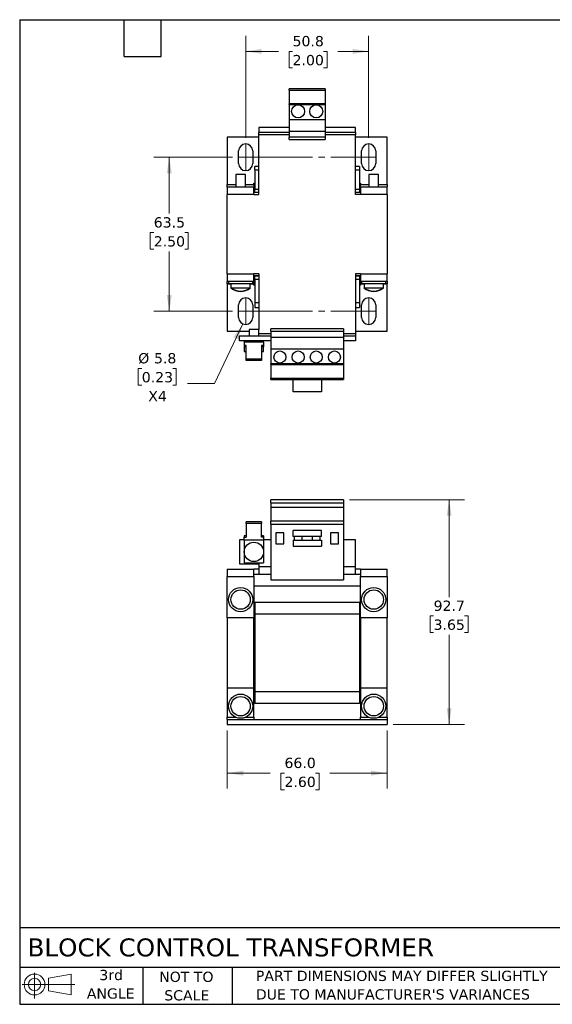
# Model space of a CAD drawing. Header units: millimetres. Extents: x 13 to 546, y 13 to 419.
# Tile 1 of 2: x 13 to 233, y 13 to 419. Entities that reach past the tile are written whole.
import ezdxf

# ---------------------------------------------------------------- set-up
doc = ezdxf.new("R2010")
doc.units = ezdxf.units.MM
doc.header["$LTSCALE"] = 2
doc.linetypes.add('SLD-Center', pattern=[19.05, 15.24, -1.27, 1.27, -1.27])
doc.linetypes.add('SLD-Solid', pattern=[0])
doc.layers.add('TEXT', color=140, linetype='SLD-Solid', lineweight=25)
doc.styles.add('SLDTEXTSTYLE0', font='VERDANA.TTF')
doc.dimstyles.new('SLDDIMSTYLE0', dxfattribs={"dimtxt": 4.316016, "dimasz": 6.604, "dimexe": 0, "dimexo": 0.0625, "dimgap": 1.079004, "dimtad": 0, "dimtih": 1, "dimtoh": 1, "dimrnd": 1e-09, "dimzin": 4, "dimdsep": 46, "dimtxsty": 'SLDTEXTSTYLE0', "dimsah": 1, "dimcen": 0.09, "dimadec": 0, "dimazin": 1, "dimtfac": 1, "dimtofl": 0, "dimtmove": 0, "dimatfit": 3, "dimfxl": 0, "dimfrac": 2, "dimtolj": 1, "dimtzin": 12, "dimarcsym": 0})
doc.dimstyles.new('SLDDIMSTYLE1', dxfattribs={"dimtxt": 4.316016, "dimasz": 6.604, "dimexe": 0, "dimexo": 0.0625, "dimgap": 1.079004, "dimtad": 0, "dimtih": 1, "dimtoh": 1, "dimrnd": 1e-09, "dimzin": 12, "dimdsep": 46, "dimtxsty": 'SLDTEXTSTYLE0', "dimsah": 1, "dimcen": 0.09, "dimadec": 0, "dimazin": 3, "dimtfac": 1, "dimtofl": 0, "dimtmove": 0, "dimatfit": 3, "dimfxl": 0, "dimfrac": 2, "dimtolj": 1, "dimtzin": 12, "dimarcsym": 0})
doc.dimstyles.new('SLDDIMSTYLE3', dxfattribs={"dimtxt": 4.316016, "dimasz": 6.604, "dimexe": 0, "dimexo": 0.0625, "dimgap": 1.079004, "dimtad": 0, "dimtih": 1, "dimtoh": 1, "dimrnd": 1e-09, "dimzin": 12, "dimdsep": 46, "dimtxsty": 'SLDTEXTSTYLE0', "dimsah": 1, "dimcen": 0, "dimadec": 0, "dimazin": 3, "dimtfac": 1, "dimtofl": 0, "dimtmove": 0, "dimatfit": 3, "dimfxl": 0, "dimfrac": 2, "dimtolj": 1, "dimtzin": 12, "dimarcsym": 0})

# ---------------------------------------------------------------- blocks, each defined once
blk = doc.blocks.new('Block11')
at = {"color": 7, "linetype": 'SLD-Solid', "lineweight": 18}
for p, q in [((5.18, 10.62), (5.18, 0)), ((10.96, 8.33), (20.35, 10.06)), ((10.96, 3.19), (10.96, 8.33)), ((20.35, 10.06), (20.35, 1.46)), ((0, 5.76), (21.75, 5.76)), ((10.96, 3.19), (20.35, 1.46))]:
    blk.add_line(p, q, dxfattribs=at)
for radius in [4.3, 2.57]:
    blk.add_circle((5.18, 5.76), radius, dxfattribs=at)
blk = doc.blocks.new('Block12')
at = {"color": 7, "linetype": 'Continuous'}
blk.add_blockref('Block11', (0, 0), dxfattribs=at)
blk = doc.blocks.new('_D')
at = {"color": 7, "linetype": 'SLD-Solid', "lineweight": 0}
for p, q in [((98.44, 125.71), (98.44, 101.77)), ((164.44, 125.71), (164.44, 101.77)), ((98.44, 108.12), (116.22, 108.12)), ((122.07, 108.12), (120.62, 108.12)), ((120.62, 108.12), (120.62, 101.26)), ((134.9, 108.12), (136.35, 108.12)), ((136.35, 108.12), (136.35, 101.26)), ((164.44, 108.12), (140.75, 108.12)), ((120.62, 101.26), (122.07, 101.26)), ((136.35, 101.26), (134.9, 101.26))]:
    blk.add_line(p, q, dxfattribs=at)
at = {"color": 7, "linetype": 'SLD-Solid', "lineweight": 18}
for points in [[(98.44, 108.12), (105.05, 107.1), (105.05, 109.13)], [(164.44, 108.12), (157.84, 109.13), (157.84, 107.1)]]:
    blk.add_solid(points, dxfattribs=at)
at = {"color": 7, "linetype": 'SLD-Solid', "lineweight": 18, "char_height": 4.233, "attachment_point": 1, "style": 'SLDTEXTSTYLE0'}
for s, insert in [('66.0', (122.07, 114.46)), ('2.60', (122.07, 106.64))]:
    blk.add_mtext(s, dxfattribs=dict(at, insert=insert))
blk = doc.blocks.new('_D_1')
at = {"color": 7, "linetype": 'SLD-Solid', "lineweight": 0}
for p, q in [((148.98, 220.95), (196.43, 220.95)), ((190.08, 220.95), (190.08, 180.81)), ((183.66, 172.98), (182.21, 172.98)), ((182.21, 172.98), (182.21, 166.12)), ((196.49, 172.98), (197.94, 172.98)), ((197.94, 172.98), (197.94, 166.12)), ((182.21, 166.12), (183.66, 166.12)), ((190.08, 128.25), (190.08, 165.16)), ((197.94, 166.12), (196.49, 166.12)), ((166.98, 128.25), (196.43, 128.25))]:
    blk.add_line(p, q, dxfattribs=at)
at = {"color": 7, "linetype": 'SLD-Solid', "lineweight": 18}
for points in [[(190.08, 220.95), (189.06, 214.35), (191.09, 214.35)], [(190.08, 128.25), (191.09, 134.86), (189.06, 134.86)]]:
    blk.add_solid(points, dxfattribs=at)
at = {"color": 7, "linetype": 'SLD-Solid', "lineweight": 18, "char_height": 4.233, "attachment_point": 1, "style": 'SLDTEXTSTYLE0'}
for s, insert in [('92.7', (183.66, 179.33)), ('3.65', (183.66, 171.5))]:
    blk.add_mtext(s, dxfattribs=dict(at, insert=insert))
blk = doc.blocks.new('_D_7')
at = {"color": 7, "linetype": 'SLD-Solid', "lineweight": 0}
for p, q in [((100.6, 362.31), (68.14, 362.31)), ((74.49, 362.31), (74.49, 339.04)), ((68.08, 331.21), (66.63, 331.21)), ((66.63, 331.21), (66.63, 324.36)), ((80.9, 331.21), (82.35, 331.21)), ((82.35, 331.21), (82.35, 324.36)), ((66.63, 324.36), (68.08, 324.36)), ((74.49, 298.81), (74.49, 323.39)), ((82.35, 324.36), (80.9, 324.36)), ((100.6, 298.81), (68.14, 298.81))]:
    blk.add_line(p, q, dxfattribs=at)
at = {"color": 7, "linetype": 'SLD-Solid', "lineweight": 18}
for points in [[(74.49, 362.31), (73.47, 355.71), (75.51, 355.71)], [(74.49, 298.81), (75.51, 305.42), (73.47, 305.42)]]:
    blk.add_solid(points, dxfattribs=at)
at = {"color": 7, "linetype": 'SLD-Solid', "lineweight": 18, "char_height": 4.233, "attachment_point": 1, "style": 'SLDTEXTSTYLE0'}
for s, insert in [('63.5', (68.08, 337.56)), ('2.50', (68.08, 329.73))]:
    blk.add_mtext(s, dxfattribs=dict(at, insert=insert))
blk = doc.blocks.new('_D_8')
at = {"color": 7, "linetype": 'SLD-Solid', "lineweight": 0}
for p, q in [((106.04, 370.35), (106.04, 412.38)), ((156.84, 370.35), (156.84, 412.38)), ((106.04, 406.03), (119.56, 406.03)), ((125.41, 406.03), (123.96, 406.03)), ((123.96, 406.03), (123.96, 399.17)), ((138.24, 406.03), (139.68, 406.03)), ((139.68, 406.03), (139.68, 399.17)), ((156.84, 406.03), (144.08, 406.03)), ((123.96, 399.17), (125.41, 399.17)), ((139.68, 399.17), (138.24, 399.17))]:
    blk.add_line(p, q, dxfattribs=at)
at = {"color": 7, "linetype": 'SLD-Solid', "lineweight": 18}
for points in [[(106.04, 406.03), (112.65, 405.01), (112.65, 407.04)], [(156.84, 406.03), (150.24, 407.04), (150.24, 405.01)]]:
    blk.add_solid(points, dxfattribs=at)
at = {"color": 7, "linetype": 'SLD-Solid', "lineweight": 18, "char_height": 4.233, "attachment_point": 1, "style": 'SLDTEXTSTYLE0'}
for s, insert in [('50.8', (125.41, 412.37)), ('2.00', (125.41, 404.54))]:
    blk.add_mtext(s, dxfattribs=dict(at, insert=insert))
blk = doc.blocks.new('_D_9')
at = {"color": 7, "linetype": 'SLD-Solid', "lineweight": 0}
for p, q in [((104.81, 293.59), (93.14, 268.88)), ((63.12, 275.14), (61.67, 275.14)), ((61.67, 275.14), (61.67, 268.28)), ((75.95, 275.14), (77.4, 275.14)), ((77.4, 275.14), (77.4, 268.28)), ((61.67, 268.28), (63.12, 268.28)), ((77.4, 268.28), (75.95, 268.28)), ((93.14, 268.88), (82.02, 268.88))]:
    blk.add_line(p, q, dxfattribs=at)
at = {"color": 7, "linetype": 'SLD-Solid', "lineweight": 18}
blk.add_solid([(104.81, 293.59), (101.07, 288.05), (102.9, 287.19)], dxfattribs=at)
at = {"color": 7, "linetype": 'SLD-Solid', "lineweight": 18, "char_height": 4.233, "attachment_point": 1, "style": 'SLDTEXTSTYLE0'}
for s, insert in [('%%c', (61.66, 281.49)), ('5.8', (68.18, 281.49)), ('0.23', (63.12, 273.66)), ('X4', (65.81, 265.83))]:
    blk.add_mtext(s, dxfattribs=dict(at, insert=insert))

msp = doc.modelspace()

# ---------------------------------------------------------------- linework, layer by layer
for p, q in [((138.944, 390.564), (123.944, 390.564)), ((123.944, 389.96), (123.944, 390.564)), ((138.944, 390.564), (138.944, 389.96)), ((123.944, 389.96), (138.944, 389.96)), ((123.944, 389.96), (123.944, 384.314)), ((138.944, 389.96), (138.944, 384.314)), ((138.944, 384.314), (123.944, 384.314)), ((123.944, 384.085), (123.944, 384.314)), ((123.944, 384.085), (138.944, 384.085)), ((123.944, 384.085), (123.944, 377.914)), ((138.944, 384.314), (138.944, 384.085)), ((138.944, 384.085), (138.944, 377.914)), ((111.444, 374.564), (111.444, 372.564)), ((123.944, 374.564), (111.444, 374.564)), ((123.944, 377.914), (138.944, 377.914)), ((123.944, 377.914), (123.944, 373.064)), ((138.944, 377.914), (138.944, 373.064)), ((151.444, 374.564), (138.944, 374.564)), ((151.444, 372.564), (151.444, 374.564)), ((111.444, 370.564), (98.444, 370.564)), ((98.444, 370.564), (98.444, 351.064)), ((123.944, 372.564), (111.444, 372.564)), ((111.444, 371.564), (111.444, 372.564)), ((123.944, 371.564), (111.444, 371.564)), ((111.444, 346.914), (111.444, 371.564)), ((123.944, 373.064), (138.944, 373.064)), ((123.944, 373.064), (123.944, 370.564)), ((138.944, 370.564), (123.944, 370.564)), ((123.944, 369.581), (123.944, 370.564)), ((138.944, 373.064), (138.944, 370.564)), ((151.444, 372.564), (138.944, 372.564)), ((151.444, 371.564), (138.944, 371.564)), ((138.944, 370.564), (138.944, 369.581)), ((151.444, 372.564), (151.444, 371.564)), ((151.444, 346.914), (151.444, 371.564)), ((164.444, 370.564), (151.444, 370.564)), ((164.444, 351.064), (164.444, 370.564)), ((123.944, 369.581), (138.944, 369.581)), ((103.144, 359.714), (103.144, 364.914)), ((108.944, 364.914), (108.944, 359.714)), ((153.944, 359.714), (153.944, 364.914)), ((159.744, 364.914), (159.744, 359.714)), ((111.444, 358.564), (109.819, 358.564)), ((109.819, 357.064), (109.819, 358.564)), ((153.069, 358.564), (151.444, 358.564)), ((153.069, 358.564), (153.069, 357.064)), ((101.944, 355.214), (101.944, 349.914)), ((105.944, 355.214), (101.944, 355.214)), ((105.944, 349.914), (105.944, 355.214)), ((109.819, 357.064), (111.444, 357.064)), ((109.819, 357.064), (109.819, 349.139)), ((151.444, 357.064), (153.069, 357.064)), ((153.069, 357.064), (153.069, 349.139)), ((156.944, 355.214), (156.944, 349.914)), ((160.944, 355.214), (156.944, 355.214)), ((160.944, 349.914), (160.944, 355.214)), ((98.444, 350.064), (98.444, 351.064)), ((98.444, 351.064), (101.944, 351.064)), ((98.444, 350.064), (101.944, 350.064)), ((98.444, 349.914), (98.444, 350.064)), ((109.444, 349.914), (98.444, 349.914)), ((98.444, 349.914), (98.444, 346.914)), ((105.944, 351.064), (109.444, 351.064)), ((105.944, 350.064), (109.444, 350.064)), ((109.444, 351.564), (109.819, 351.564)), ((109.444, 351.064), (109.444, 351.564)), ((109.444, 351.064), (109.444, 350.064)), ((109.444, 349.914), (109.444, 350.064)), ((109.444, 346.914), (109.444, 349.914)), ((153.069, 351.564), (153.444, 351.564)), ((153.444, 351.564), (153.444, 351.064)), ((153.444, 350.064), (153.444, 351.064)), ((153.444, 351.064), (156.944, 351.064)), ((153.444, 350.064), (156.944, 350.064)), ((153.444, 349.914), (153.444, 350.064)), ((153.444, 349.914), (153.444, 346.914)), ((164.444, 349.914), (153.444, 349.914)), ((160.944, 351.064), (164.444, 351.064)), ((160.944, 350.064), (164.444, 350.064)), ((164.444, 351.064), (164.444, 350.064)), ((164.444, 349.914), (164.444, 350.064)), ((164.444, 346.914), (164.444, 349.914)), ((98.444, 314.214), (98.444, 346.914)), ((109.444, 346.914), (98.444, 346.914)), ((111.444, 347.814), (109.444, 347.814)), ((109.444, 346.914), (111.444, 346.914)), ((109.819, 349.139), (111.444, 349.139)), ((109.819, 347.914), (109.819, 349.139)), ((109.819, 347.914), (111.444, 347.914)), ((109.819, 347.814), (109.819, 347.914)), ((151.444, 349.139), (153.069, 349.139)), ((151.444, 347.914), (153.069, 347.914)), ((153.444, 347.814), (151.444, 347.814)), ((153.444, 346.914), (151.444, 346.914)), ((153.069, 349.139), (153.069, 347.914)), ((153.069, 347.914), (153.069, 347.814)), ((164.444, 346.914), (153.444, 346.914)), ((164.444, 346.914), (164.444, 314.214)), ((98.444, 314.214), (109.444, 314.214)), ((98.444, 314.214), (98.444, 311.214)), ((111.444, 314.214), (109.444, 314.214)), ((109.444, 311.214), (109.444, 314.214)), ((111.444, 313.314), (109.444, 313.314)), ((109.819, 313.214), (109.819, 313.314)), ((111.444, 313.214), (109.819, 313.214)), ((109.819, 311.989), (109.819, 313.214)), ((111.444, 314.214), (111.444, 291.264)), ((153.444, 314.214), (151.444, 314.214)), ((151.444, 314.214), (151.444, 289.564)), ((153.444, 313.314), (151.444, 313.314)), ((153.069, 313.214), (151.444, 313.214)), ((153.069, 313.314), (153.069, 313.214)), ((153.069, 313.214), (153.069, 311.989)), ((153.444, 314.214), (164.444, 314.214)), ((153.444, 314.214), (153.444, 311.214)), ((164.444, 311.214), (164.444, 314.214)), ((98.444, 311.214), (109.444, 311.214)), ((98.444, 311.214), (98.444, 311.064)), ((98.944, 311.064), (98.444, 311.064)), ((98.444, 310.064), (98.444, 311.064)), ((98.444, 310.064), (98.444, 290.564)), ((98.944, 310.064), (98.444, 310.064)), ((98.944, 311.214), (98.944, 310.214)), ((98.944, 310.214), (98.944, 310.064)), ((98.944, 310.214), (108.944, 310.214)), ((98.944, 310.064), (99.944, 310.064)), ((99.944, 310.214), (99.944, 308.49)), ((107.944, 308.49), (107.944, 310.214)), ((107.944, 310.064), (108.944, 310.064)), ((108.944, 310.214), (108.944, 311.214)), ((109.444, 311.064), (108.944, 311.064)), ((108.944, 310.064), (108.944, 310.214)), ((109.444, 310.064), (108.944, 310.064)), ((109.444, 311.214), (109.444, 311.064)), ((109.444, 311.064), (109.444, 310.064)), ((109.444, 309.564), (109.444, 310.064)), ((109.819, 309.564), (109.444, 309.564)), ((109.819, 311.989), (111.444, 311.989)), ((109.819, 311.989), (109.819, 302.364)), ((151.444, 311.989), (153.069, 311.989)), ((153.069, 311.989), (153.069, 302.364)), ((153.444, 309.564), (153.069, 309.564)), ((153.444, 311.214), (164.444, 311.214)), ((153.444, 311.214), (153.444, 311.064)), ((153.944, 311.064), (153.444, 311.064)), ((153.444, 310.064), (153.444, 311.064)), ((153.444, 310.064), (153.444, 309.564)), ((153.944, 310.064), (153.444, 310.064)), ((153.944, 311.214), (153.944, 310.214)), ((153.944, 310.214), (153.944, 310.064)), ((153.944, 310.214), (163.944, 310.214)), ((153.944, 310.064), (154.944, 310.064)), ((154.944, 310.214), (154.944, 308.49)), ((162.944, 308.49), (162.944, 310.214)), ((162.944, 310.064), (163.944, 310.064)), ((163.944, 310.214), (163.944, 311.214)), ((164.444, 311.064), (163.944, 311.064)), ((163.944, 310.064), (163.944, 310.214)), ((164.444, 310.064), (163.944, 310.064)), ((164.444, 311.214), (164.444, 311.064)), ((164.444, 311.064), (164.444, 310.064)), ((164.444, 290.564), (164.444, 310.064)), ((99.944, 308.49), (99.944, 308.34)), ((99.944, 308.49), (107.944, 308.49)), ((99.944, 308.34), (100.144, 308.34)), ((107.744, 308.34), (107.944, 308.34)), ((107.944, 308.34), (107.944, 308.49)), ((154.944, 308.49), (154.944, 308.34)), ((154.944, 308.49), (162.944, 308.49)), ((154.944, 308.34), (155.144, 308.34)), ((162.744, 308.34), (162.944, 308.34)), ((162.944, 308.34), (162.944, 308.49)), ((103.144, 296.214), (103.144, 301.414)), ((108.944, 301.414), (108.944, 296.214)), ((109.819, 302.364), (111.444, 302.364)), ((109.819, 302.364), (109.819, 300.364)), ((151.444, 302.364), (153.069, 302.364)), ((153.069, 302.364), (153.069, 300.364)), ((153.944, 296.214), (153.944, 301.414)), ((159.744, 301.414), (159.744, 296.214)), ((109.819, 300.364), (111.444, 300.364)), ((151.444, 300.364), (153.069, 300.364)), ((98.444, 290.564), (107.444, 290.564)), ((103.444, 286.564), (103.444, 288.564)), ((103.444, 288.564), (116.444, 288.564)), ((107.444, 291.264), (107.444, 288.564)), ((109.444, 291.264), (107.444, 291.264)), ((111.444, 291.264), (109.444, 291.264)), ((111.444, 288.564), (111.444, 291.264)), ((111.444, 289.564), (116.444, 289.564)), ((146.444, 291.547), (116.444, 291.547)), ((116.444, 290.564), (116.444, 291.547)), ((116.444, 290.564), (146.444, 290.564)), ((116.444, 290.564), (116.444, 288.064)), ((146.444, 291.547), (146.444, 290.564)), ((146.444, 290.564), (146.444, 288.064)), ((146.444, 289.564), (151.444, 289.564)), ((146.444, 288.564), (151.444, 288.564)), ((151.444, 290.564), (164.444, 290.564)), ((151.444, 289.564), (151.444, 288.564)), ((151.444, 288.564), (151.444, 286.564)), ((116.444, 286.564), (103.444, 286.564)), ((105.444, 286.564), (105.444, 286.064)), ((105.444, 286.064), (105.444, 284.65)), ((113.444, 286.064), (105.444, 286.064)), ((106.294, 284.65), (105.444, 284.65)), ((105.444, 284.65), (105.444, 284.084)), ((106.294, 278.993), (106.294, 284.65)), ((113.444, 284.65), (112.594, 284.65)), ((112.594, 284.65), (112.594, 278.993)), ((113.444, 286.064), (113.444, 286.564)), ((113.444, 286.064), (113.444, 284.65)), ((113.444, 284.65), (113.444, 284.084)), ((116.444, 288.064), (146.444, 288.064)), ((116.444, 288.064), (116.444, 283.214)), ((146.444, 288.064), (146.444, 283.214)), ((151.444, 286.564), (146.444, 286.564)), ((105.444, 284.084), (105.444, 282.164)), ((105.444, 284.084), (106.294, 284.084)), ((105.444, 282.164), (106.294, 282.164)), ((113.444, 284.084), (112.594, 284.084)), ((112.594, 282.164), (113.444, 282.164)), ((113.444, 282.164), (113.444, 284.084)), ((116.444, 283.214), (146.444, 283.214)), ((116.444, 283.214), (116.444, 277.043)), ((146.444, 283.214), (146.444, 277.043)), ((112.594, 278.993), (106.294, 278.993)), ((106.294, 278.427), (106.294, 278.993)), ((112.594, 278.427), (106.294, 278.427)), ((112.594, 278.993), (112.594, 278.427)), ((146.444, 277.043), (116.444, 277.043)), ((116.444, 276.814), (116.444, 277.043)), ((116.444, 276.814), (146.444, 276.814)), ((116.444, 276.814), (116.444, 271.168)), ((146.444, 277.043), (146.444, 276.814)), ((146.444, 276.814), (146.444, 271.168)), ((116.444, 271.168), (146.444, 271.168)), ((116.444, 270.564), (116.444, 271.168)), ((116.444, 270.564), (146.444, 270.564)), ((125.594, 265.564), (125.594, 270.564)), ((137.294, 270.564), (137.294, 265.564)), ((146.444, 271.168), (146.444, 270.564)), ((137.294, 265.564), (125.594, 265.564)), ((146.444, 220.954), (116.444, 220.954)), ((116.444, 219.654), (116.444, 220.954)), ((116.444, 219.654), (146.444, 219.654)), ((116.444, 219.654), (116.444, 217.8)), ((146.444, 220.954), (146.444, 219.654)), ((146.444, 219.654), (146.444, 217.8)), ((146.444, 217.8), (116.444, 217.8)), ((116.444, 217.8), (116.444, 212.14)), ((146.444, 217.8), (146.444, 212.14)), ((106.294, 211.209), (106.294, 211.775)), ((112.594, 211.775), (106.294, 211.775)), ((112.594, 211.775), (112.594, 211.209)), ((146.444, 212.14), (116.444, 212.14)), ((116.444, 210.94), (116.444, 212.14)), ((146.444, 212.14), (146.444, 210.94)), ((112.594, 211.209), (106.294, 211.209)), ((106.294, 211.209), (106.294, 205.552)), ((112.594, 205.552), (112.594, 211.209)), ((116.444, 210.94), (116.444, 187.84)), ((116.444, 210.94), (146.444, 210.94)), ((137.294, 208.33), (125.594, 208.33)), ((125.594, 205.73), (125.594, 208.33)), ((137.294, 205.73), (137.294, 208.33)), ((146.444, 210.94), (146.444, 187.84)), ((103.444, 204.454), (103.444, 194.554)), ((105.444, 204.454), (103.444, 204.454)), ((105.444, 206.118), (105.444, 205.552)), ((106.294, 206.118), (105.444, 206.118)), ((105.444, 204.372), (105.444, 205.552)), ((105.444, 205.552), (106.294, 205.552)), ((105.444, 204.372), (113.444, 204.372)), ((105.444, 204.372), (105.444, 199.454)), ((113.444, 206.118), (112.594, 206.118)), ((113.444, 205.552), (112.594, 205.552)), ((113.444, 206.118), (113.444, 205.552)), ((113.444, 205.552), (113.444, 204.372)), ((116.444, 204.454), (113.444, 204.454)), ((113.444, 204.372), (113.444, 199.454)), ((121.844, 207.254), (118.544, 207.254)), ((118.544, 207.254), (118.544, 202.754)), ((121.844, 202.754), (121.844, 207.254)), ((137.294, 205.73), (125.594, 205.73)), ((125.594, 204.33), (125.594, 201.73)), ((125.594, 204.33), (137.294, 204.33)), ((126.044, 205.73), (126.044, 204.33)), ((129.344, 204.33), (129.344, 205.73)), ((133.544, 205.73), (133.544, 204.33)), ((136.844, 204.33), (136.844, 205.73)), ((137.294, 204.33), (137.294, 201.73)), ((144.344, 207.254), (141.044, 207.254)), ((141.044, 207.254), (141.044, 202.754)), ((144.344, 202.754), (144.344, 207.254)), ((151.444, 204.454), (146.444, 204.454)), ((151.444, 193.254), (151.444, 204.454)), ((105.444, 199.454), (105.444, 194.954)), ((113.444, 199.454), (113.444, 194.954)), ((118.544, 202.754), (121.844, 202.754)), ((125.594, 201.73), (137.294, 201.73)), ((141.044, 202.754), (144.344, 202.754)), ((98.444, 192.254), (98.444, 189.254)), ((98.444, 192.254), (109.444, 192.254)), ((103.444, 194.554), (111.444, 194.554)), ((105.444, 194.954), (113.444, 194.954)), ((109.444, 189.254), (109.444, 192.254)), ((111.444, 192.254), (109.444, 192.254)), ((111.444, 194.554), (111.444, 193.254)), ((116.444, 193.254), (111.444, 193.254)), ((111.444, 193.254), (111.444, 190.254)), ((151.444, 193.254), (146.444, 193.254)), ((151.444, 190.254), (151.444, 193.254)), ((153.444, 192.254), (151.444, 192.254)), ((153.444, 192.254), (153.444, 189.254)), ((153.444, 192.254), (164.444, 192.254)), ((164.444, 189.254), (164.444, 192.254)), ((98.444, 189.254), (109.444, 189.254)), ((98.444, 172.254), (98.444, 189.254)), ((109.444, 190.254), (111.444, 190.254)), ((109.444, 189.254), (109.444, 172.254)), ((111.444, 190.254), (116.444, 190.254)), ((116.444, 187.84), (146.444, 187.84)), ((146.444, 190.254), (151.444, 190.254)), ((151.444, 190.254), (153.444, 190.254)), ((153.444, 189.254), (164.444, 189.254)), ((153.444, 172.254), (153.444, 189.254)), ((164.444, 189.254), (164.444, 172.254)), ((153.444, 185.254), (109.444, 185.254)), ((109.819, 178.653), (153.069, 178.653)), ((109.819, 178.653), (109.819, 173.853)), ((153.069, 178.653), (153.069, 173.853)), ((109.444, 172.254), (98.444, 172.254)), ((98.444, 172.254), (98.444, 143.253)), ((109.444, 174.253), (109.819, 174.253)), ((109.444, 143.253), (109.444, 172.254)), ((109.819, 173.853), (109.819, 141.653)), ((109.819, 173.853), (153.069, 173.853)), ((153.069, 174.253), (153.444, 174.253)), ((153.069, 173.853), (153.069, 141.653)), ((164.444, 172.254), (153.444, 172.254)), ((153.444, 172.254), (153.444, 143.253)), ((164.444, 143.253), (164.444, 172.254)), ((109.444, 143.253), (98.444, 143.253)), ((98.444, 143.253), (98.444, 131.253)), ((109.444, 131.253), (109.444, 143.253)), ((164.444, 143.253), (153.444, 143.253)), ((153.444, 143.253), (153.444, 131.253)), ((164.444, 131.253), (164.444, 143.253)), ((109.819, 141.253), (109.444, 141.253)), ((153.069, 141.653), (109.819, 141.653)), ((109.819, 141.653), (109.819, 136.853)), ((153.069, 141.653), (153.069, 136.853)), ((153.444, 141.253), (153.069, 141.253)), ((153.069, 136.853), (109.819, 136.853)), ((98.444, 131.253), (101.765, 131.253)), ((98.444, 130.253), (98.444, 131.253)), ((98.444, 130.253), (98.444, 128.253)), ((98.444, 130.253), (164.444, 130.253)), ((106.124, 131.253), (109.444, 131.253)), ((109.444, 131.253), (109.444, 130.253)), ((153.444, 131.253), (156.765, 131.253)), ((153.444, 130.253), (153.444, 131.253)), ((161.124, 131.253), (164.444, 131.253)), ((164.444, 131.253), (164.444, 130.253)), ((164.444, 130.253), (164.444, 128.253)), ((98.444, 128.253), (164.444, 128.253))]:
    msp.add_line(p, q)
at = {"color": 7, "linetype": 'SLD-Center', "lineweight": 18}
for p, q in [((106.044, 367.814), (106.044, 356.814)), ((156.844, 367.814), (156.844, 356.814)), ((103.144, 362.314), (159.744, 362.314)), ((106.044, 304.314), (106.044, 293.314)), ((156.844, 304.314), (156.844, 293.314)), ((103.144, 298.814), (159.744, 298.814))]:
    msp.add_line(p, q, dxfattribs=at)
for centre, radius in [((127.694, 381.264), 2.7), ((135.194, 381.264), 2.7), ((120.194, 279.864), 2.5), ((127.694, 279.864), 2.5), ((135.194, 279.864), 2.5), ((142.694, 279.864), 2.5), ((109.444, 199.454), 4), ((103.944, 179.754), 5), ((103.944, 179.754), 4), ((158.944, 179.754), 5), ((158.944, 179.754), 4), ((103.944, 135.753), 5), ((103.944, 135.753), 4), ((158.944, 135.753), 5), ((158.944, 135.753), 4)]:
    msp.add_circle(centre, radius)
for centre, radius, start, end in [((106.044, 364.914), 2.9, 0, 180), ((156.844, 364.914), 2.9, 0, 180), ((106.044, 359.714), 2.9, 180, 0), ((156.844, 359.714), 2.9, 180, 0), ((103.944, 313.614), 6.5, 232.02013, 270), ((103.944, 313.464), 6.5, 232.02013, 270), ((103.944, 313.614), 6.5, 270, 307.97987), ((103.944, 313.464), 6.5, 270, 307.97987), ((158.944, 313.614), 6.5, 232.02013, 270), ((158.944, 313.464), 6.5, 232.02013, 270), ((158.944, 313.614), 6.5, 270, 307.97987), ((158.944, 313.464), 6.5, 270, 307.97987), ((106.044, 301.414), 2.9, 360, 180), ((156.844, 301.414), 2.9, 360, 180), ((106.044, 296.214), 2.9, 180, 0), ((156.844, 296.214), 2.9, 180, 0)]:
    msp.add_arc(centre, radius, start, end)
at = {"layer": 'TEXT'}
for p, q in [((12.7, 419.1), (546.1, 419.1)), ((12.7, 419.1), (12.7, 12.7)), ((55.88, 403.86), (55.88, 419.1)), ((71.12, 403.86), (71.12, 419.1)), ((55.88, 403.86), (71.12, 403.86)), ((546.1, 44.252), (12.7, 44.252)), ((546.1, 27.94), (12.7, 27.94)), ((63.5, 27.94), (63.5, 12.7)), ((100.423, 27.94), (100.423, 12.7)), ((12.7, 12.7), (546.1, 12.7))]:
    msp.add_line(p, q, dxfattribs=at)

# ---------------------------------------------------------------- block references
msp.add_blockref('Block12', (13.676, 15.108), dxfattribs=at)

# ---------------------------------------------------------------- texts
at = {"layer": 'TEXT', "style": 'SLDTEXTSTYLE0'}
for s, insert, char_height, attachment_point in [('BLOCK CONTROL TRANSFORMER', (15.931, 39.889), 7.40833, 1), ('3rd', (50.493, 26.921), 4.2333, 2), ('NOT TO', (81.537, 26.172), 4.2333, 2), ('PART DIMENSIONS MAY DIFFER SLIGHTLY ', (110.239, 26.562), 4.23333, 1), ('ANGLE', (50.298, 19.276), 4.2333, 2), ('SCALE', (81.729, 18.527), 4.2333, 2), ("DUE TO MANUFACTURER'S VARIANCES", (110.239, 18.917), 4.23333, 1)]:
    msp.add_mtext(s, dxfattribs=dict(at, insert=insert, char_height=char_height, attachment_point=attachment_point))

# ---------------------------------------------------------------- dimensions: what is measured, and where the dimension line sits
at = {"color": 7, "linetype": 'SLD-Solid', "lineweight": 18}
for base, p1, p2, dimstyle, picture, middle in [((156.844, 406.027), (106.044, 367.814), (156.844, 367.814), 'SLDDIMSTYLE1', '_D_8', (131.822, 406.027)), ((164.444, 108.118), (98.444, 128.253), (164.444, 128.253), 'SLDDIMSTYLE0', '_D', (128.484, 108.118))]:
    dim = msp.add_linear_dim(base=base, p1=p1, p2=p2, dimstyle=dimstyle, dxfattribs=at)
    dim.commit()
    dim.dimension.update_dxf_attribs({"geometry": picture, "text_midpoint": middle, "dimtype": 160})
for base, p1, p2, picture, middle in [((74.489, 298.814), (103.144, 362.314), (103.144, 298.814), '_D_7', (74.489, 331.215)), ((190.076, 220.954), (164.444, 128.253), (146.444, 220.954), '_D_1', (190.076, 172.983))]:
    dim = msp.add_linear_dim(base=base, p1=p1, p2=p2, angle=90, dimstyle='SLDDIMSTYLE1', dxfattribs=at)
    dim.commit()
    dim.dimension.update_dxf_attribs({"geometry": picture, "text_midpoint": middle, "dimtype": 160})
dim = msp.add_diameter_dim_2p(p1=(107.282, 298.836), p2=(104.806, 293.592), text='<>\\PX4', dimstyle='SLDDIMSTYLE3', dxfattribs=at)
dim.commit()
dim.dimension.update_dxf_attribs({"geometry": '_D_9', "text_midpoint": (69.537, 271.106), "dimtype": 163})

doc.saveas('drawing.dxf')
